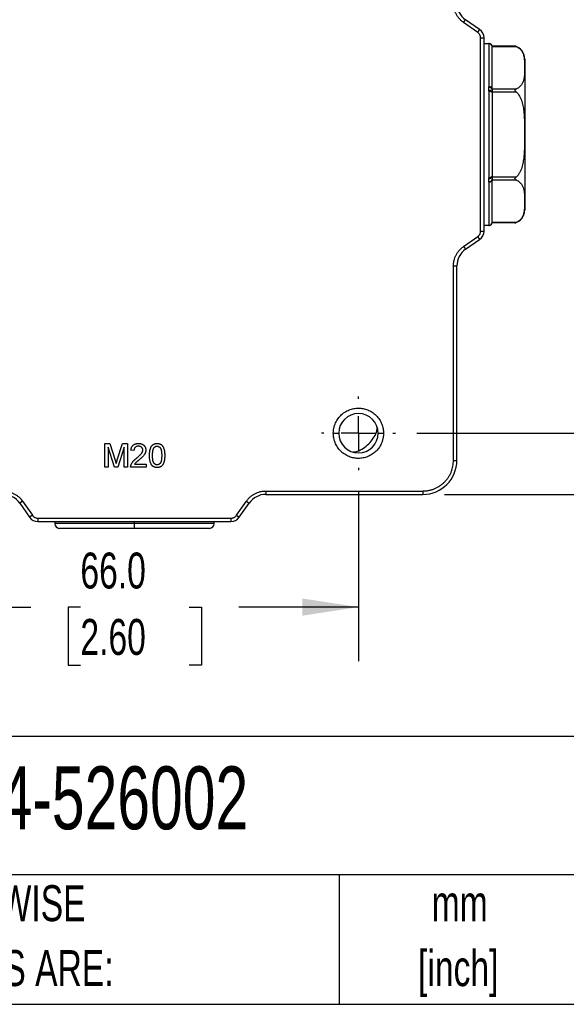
# Model space of a CAD drawing. Header units: millimetres. Extents: x 16 to 683, y 16 to 524.
# Tile 20 of 38: x 461 to 541, y 16 to 161. Entities that reach past the tile are written whole.
import ezdxf

# ---------------------------------------------------------------- set-up
doc = ezdxf.new("R2010")
doc.units = ezdxf.units.MM
doc.header["$LTSCALE"] = 2.5
doc.linetypes.add('CENTERX2', pattern=[20.32, 12.7, -2.54, 2.54, -2.54])
doc.layers.add('CENTER', color=40, linetype='CENTERX2')
doc.layers.add('DIMENSIONS', color=140, linetype='Continuous', lineweight=25)
doc.layers.add('TEXT', color=140, linetype='Continuous', lineweight=25)
doc.styles.add('SLDTEXTSTYLE0', font='TXT', dxfattribs={"width": 0.7})
doc.dimstyles.new('SLDDIMSTYLE2', dxfattribs={"dimtxt": 5.39502, "dimasz": 8.255, "dimexe": 0, "dimexo": 0.0625, "dimgap": 1.348755, "dimtad": 0, "dimtih": 1, "dimtoh": 1, "dimrnd": 1e-09, "dimzin": 4, "dimdsep": 46, "dimtxsty": 'SLDTEXTSTYLE0', "dimsah": 1, "dimcen": 0.09, "dimadec": 0, "dimazin": 1, "dimtfac": 1, "dimtofl": 0, "dimtmove": 0, "dimatfit": 3, "dimfxl": 0, "dimfrac": 2, "dimtolj": 1, "dimtzin": 12, "dimarcsym": 0})
doc.dimstyles.new('SLDDIMSTYLE4', dxfattribs={"dimtxt": 5.39502, "dimasz": 8.255, "dimexe": 0, "dimexo": 0.0625, "dimgap": 1.348755, "dimtad": 0, "dimtih": 1, "dimtoh": 1, "dimrnd": 1e-09, "dimzin": 4, "dimdsep": 46, "dimtxsty": 'SLDTEXTSTYLE0', "dimsah": 1, "dimcen": 0.09, "dimadec": 0, "dimazin": 1, "dimtfac": 1, "dimtmove": 0, "dimatfit": 0, "dimfxl": 0, "dimfrac": 2, "dimtolj": 1, "dimtzin": 12, "dimarcsym": 0})

# ---------------------------------------------------------------- blocks, each defined once
blk = doc.blocks.new('_D_20')
at = {"layer": 'DIMENSIONS'}
for p, q in [((522.52, 245.96), (562.64, 245.96)), ((554.7, 245.96), (554.7, 184.14)), ((546.68, 174.36), (544.87, 174.36)), ((544.87, 174.36), (544.87, 165.78)), ((562.72, 174.36), (564.53, 174.36)), ((564.53, 174.36), (564.53, 165.78)), ((544.87, 165.78), (546.68, 165.78)), ((564.53, 165.78), (562.72, 165.78)), ((554.7, 99.96), (554.7, 164.58)), ((519.02, 99.96), (562.64, 99.96))]:
    blk.add_line(p, q, dxfattribs=at)
for points in [[(554.7, 245.96), (553.43, 237.71), (555.97, 237.71)], [(554.7, 99.96), (555.97, 108.22), (553.43, 108.22)]]:
    blk.add_solid(points, dxfattribs=at)
at = {"layer": 'DIMENSIONS', "char_height": 5.292, "attachment_point": 1, "style": 'SLDTEXTSTYLE0'}
for s, insert in [('146.0', (544.44, 182.39)), ('5.75', (546.68, 172.61))]:
    blk.add_mtext(s, dxfattribs=dict(at, insert=insert))
blk = doc.blocks.new('_D_21')
at = {"layer": 'DIMENSIONS'}
for p, q in [((554.7, 99.96), (554.7, 115.84)), ((519.02, 99.96), (562.64, 99.96)), ((523.08, 90.96), (562.64, 90.96)), ((554.7, 74.37), (554.7, 90.96)), ((561.32, 74.37), (554.7, 74.37)), ((571.04, 74.37), (569.23, 74.37)), ((569.23, 74.37), (569.23, 65.8)), ((587.08, 74.37), (588.89, 74.37)), ((588.89, 74.37), (588.89, 65.8)), ((569.23, 65.8), (571.04, 65.8)), ((588.89, 65.8), (587.08, 65.8))]:
    blk.add_line(p, q, dxfattribs=at)
for points in [[(554.7, 99.96), (555.97, 108.22), (553.43, 108.22)], [(554.7, 90.96), (553.43, 82.71), (555.97, 82.71)]]:
    blk.add_solid(points, dxfattribs=at)
at = {"layer": 'DIMENSIONS', "char_height": 5.292, "attachment_point": 1, "style": 'SLDTEXTSTYLE0'}
for s, insert in [('9.0', (573.29, 82.4)), ('0.35', (571.04, 72.62))]:
    blk.add_mtext(s, dxfattribs=dict(at, insert=insert))
blk = doc.blocks.new('_D_22')
at = {"layer": 'DIMENSIONS'}
for p, q in [((444.41, 91.35), (444.41, 66.43)), ((510.41, 91.35), (510.41, 66.43)), ((444.41, 74.37), (462.14, 74.37)), ((469.45, 74.37), (467.64, 74.37)), ((467.64, 74.37), (467.64, 65.8)), ((485.48, 74.37), (487.3, 74.37)), ((487.3, 74.37), (487.3, 65.8)), ((510.41, 74.37), (492.8, 74.37)), ((467.64, 65.8), (469.45, 65.8)), ((487.3, 65.8), (485.48, 65.8))]:
    blk.add_line(p, q, dxfattribs=at)
for points in [[(444.41, 74.37), (452.66, 73.1), (452.66, 75.64)], [(510.41, 74.37), (502.15, 75.64), (502.15, 73.1)]]:
    blk.add_solid(points, dxfattribs=at)
at = {"layer": 'DIMENSIONS', "char_height": 5.292, "attachment_point": 1, "style": 'SLDTEXTSTYLE0'}
for s, insert in [('66.0', (469.45, 82.4)), ('2.60', (469.45, 72.62))]:
    blk.add_mtext(s, dxfattribs=dict(at, insert=insert))
blk = doc.blocks.new('SW_CENTERMARKSYMBOL_5')
at = {"layer": 'CENTER', "color": 0}
for p, q in [((0, 5.08), (0, 5.44)), ((0, 0), (0, 2.54)), ((-5.08, 0), (-5.44, 0)), ((0, 0), (-2.54, 0)), ((0, 0), (0, -2.54)), ((0, 0), (2.54, 0)), ((5.08, 0), (5.44, 0)), ((0, -5.08), (0, -5.44))]:
    blk.add_line(p, q, dxfattribs=at)

msp = doc.modelspace()

# ---------------------------------------------------------------- linework, layer by layer
for p, q in [((525.901789, 160.45993), (526.188577, 160.869506)), ((527.982883, 159.002732), (525.901789, 160.45993)), ((528.269671, 159.412308), (526.188577, 160.869506)), ((527.982883, 159.002732), (528.269671, 159.412308)), ((528.409306, 129.745281), (528.409306, 158.18358)), ((528.409306, 158.18358), (528.909306, 158.18358)), ((528.909306, 129.745281), (528.909306, 158.18358)), ((528.909306, 157.364431), (529.626101, 157.364431)), ((529.609306, 157.359051), (529.609306, 150.990556)), ((533.46014, 156.992932), (530.109248, 156.992932)), ((530.109306, 156.925944), (533.649282, 156.925944)), ((529.609306, 150.332926), (529.609306, 137.595936)), ((530.109306, 150.661694), (530.109306, 150.728387)), ((533.649282, 150.661694), (530.109306, 150.661694)), ((530.109306, 150.095295), (530.109306, 150.228681)), ((530.109306, 150.228681), (533.649282, 150.228681)), ((530.109306, 137.70018), (530.109306, 137.833566)), ((529.609306, 136.938306), (529.609306, 130.569811)), ((533.649282, 137.70018), (530.109306, 137.70018)), ((530.109306, 137.200475), (530.109306, 137.267168)), ((530.109306, 137.267168), (533.649282, 137.267168)), ((529.626101, 130.564431), (528.909306, 130.564431)), ((533.649282, 131.002917), (530.109306, 131.002917)), ((533.46014, 130.93593), (530.109306, 130.93593)), ((528.409306, 129.745281), (528.909306, 129.745281)), ((525.901789, 127.468932), (527.982883, 128.926129)), ((526.188577, 127.059356), (528.269671, 128.516553)), ((527.982883, 128.926129), (528.269671, 128.516553)), ((525.901789, 127.468932), (526.188577, 127.059356)), ((524.409306, 95.964431), (524.409306, 124.601899)), ((524.409306, 124.601899), (524.909306, 124.601899)), ((524.909306, 95.964431), (524.909306, 124.601899)), ((506.709306, 99.964431), (507.509306, 99.964431)), ((513.309306, 99.964431), (514.109306, 99.964431)), ((473.034306, 98.464431), (473.776794, 98.464431)), ((473.034306, 94.964431), (473.034306, 98.464431)), ((473.527896, 97.925969), (473.527896, 94.964431)), ((474.456181, 94.964431), (473.527896, 97.925969)), ((473.776794, 98.464431), (474.559246, 96.008401)), ((474.888774, 96.050468), (475.663513, 98.464431)), ((475.906101, 97.925969), (474.972207, 94.964431)), ((475.663513, 98.464431), (476.399691, 98.464431)), ((475.906101, 94.964431), (475.906101, 97.925969)), ((476.399691, 98.464431), (476.399691, 94.964431)), ((477.341999, 97.432379), (476.893281, 97.477251)), ((524.409306, 95.964431), (524.909306, 95.964431)), ((473.527896, 94.964431), (473.034306, 94.964431)), ((474.972207, 94.964431), (474.456181, 94.964431)), ((476.399691, 94.964431), (475.906101, 94.964431)), ((479.136871, 94.964431), (476.848409, 94.964431)), ((477.424731, 95.413149), (479.136871, 95.413149)), ((479.136871, 95.413149), (479.136871, 94.964431)), ((496.771838, 91.464431), (519.909306, 91.464431)), ((496.771838, 91.464431), (496.771838, 90.964431)), ((519.909306, 91.464431), (519.909306, 90.964431)), ((460.913807, 89.971948), (460.504231, 89.68516)), ((460.913807, 89.971948), (462.371005, 87.890854)), ((492.447608, 87.890854), (493.904806, 89.971948)), ((493.904806, 89.971948), (494.314382, 89.68516)), ((496.771838, 90.964431), (519.909306, 90.964431)), ((460.504231, 89.68516), (461.961429, 87.604066)), ((492.857184, 87.604066), (494.314382, 89.68516)), ((462.371005, 87.890854), (461.961429, 87.604066)), ((463.190157, 87.464431), (491.628456, 87.464431)), ((463.190157, 87.464431), (463.190157, 86.964431)), ((491.628456, 87.464431), (491.628456, 86.964431)), ((492.447608, 87.890854), (492.857184, 87.604066)), ((463.190157, 86.964431), (491.628456, 86.964431)), ((465.659306, 86.964431), (465.659306, 86.664431)), ((477.409306, 86.664431), (465.659306, 86.664431)), ((477.409306, 86.664431), (477.409306, 86.964431)), ((477.409306, 85.964431), (477.409306, 86.664431)), ((489.159306, 86.664431), (477.409306, 86.664431)), ((489.159306, 86.664431), (489.159306, 86.964431))]:
    msp.add_line(p, q)
at = {"flags": 128}
for points in [[(530.109306, 150.728387), (530.099699, 150.779533), (530.071246, 150.828714), (530.025041, 150.87404), (529.96286, 150.913768), (529.887092, 150.946372), (529.800648, 150.970599), (529.706852, 150.985518), (529.609306, 150.990556)], [(530.109306, 150.095295), (530.099699, 150.141655), (530.071246, 150.186232), (530.025041, 150.227316), (529.96286, 150.263325), (529.887092, 150.292878), (529.800648, 150.314837), (529.706852, 150.32836), (529.609306, 150.332926)], [(530.109306, 137.833566), (530.099699, 137.787207), (530.071246, 137.742629), (530.025041, 137.701546), (529.96286, 137.665536), (529.887092, 137.635984), (529.800648, 137.614024), (529.706852, 137.600502), (529.609306, 137.595936)], [(530.109306, 137.200475), (530.099699, 137.149328), (530.071246, 137.100147), (530.025041, 137.054821), (529.96286, 137.015093), (529.887092, 136.982489), (529.800648, 136.958262), (529.706852, 136.943343), (529.609306, 136.938306)]]:
    msp.add_lwpolyline(points, dxfattribs=at)
for centre, radius, start, end in [((527.909306, 163.326962), 3, 180, 235), ((527.409306, 158.18358), 1.5, 0, 55), ((529.609407, 156.859151), 0.4999, 0.01150685, 90.01150223), ((529.613464, 156.862743), 0.499854, 7.26387742, 89.86123002), ((532.909306, 155.070282), 2, 0, 74.01313607), ((529.722023, 150.401478), 0.466584, 33.89717916, 103.30139447), ((529.657415, 149.933321), 0.539856, 33.1690001, 94.54085965), ((529.657415, 137.995541), 0.539856, 265.45914035, 326.8309999), ((529.722023, 137.527384), 0.466584, 256.69860553, 326.10282084), ((532.909306, 132.85858), 2, 285.98686393, 0), ((529.609407, 131.06971), 0.4999, 269.98849777, 359.98849315), ((529.613464, 131.066118), 0.499854, 270.13876998, 352.73612258), ((527.409306, 129.745281), 1.5, 305, 0), ((527.909306, 124.601899), 3, 125, 180), ((510.409306, 99.964431), 2.9, 0, 180), ((510.409306, 99.964431), 2.9, 180, 0), ((519.909306, 95.964431), 5, 270, 0), ((458.046775, 87.964431), 3, 35, 90), ((496.771838, 87.964431), 3, 90, 145), ((463.190157, 88.464431), 1.5, 215, 270), ((491.628456, 88.464431), 1.5, 270, 325), ((466.359306, 86.664431), 0.7, 180, 270), ((488.459306, 86.664431), 0.7, 270, 0)]:
    msp.add_arc(centre, radius, start, end)
for points, knots in [([(525.901789, 160.45993), (525.856938, 160.492246), (525.767377, 160.556778), (525.639122, 160.661394), (525.515753, 160.771444), (525.397676, 160.887511), (525.22619, 161.072675), (525.016757, 161.340719), (524.797249, 161.706734), (524.623254, 162.096631), (524.512944, 162.45706), (524.449288, 162.776795), (524.415512, 163.050991), (524.411377, 163.234863), (524.409306, 163.326962)], [0, 0, 0, 0, 0.04937085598, 0.09858797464, 0.14776189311, 0.19700343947, 0.24642298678, 0.37314453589, 0.50001976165, 0.6267413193, 0.75361655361, 0.83579619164, 0.91775272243, 1, 1, 1, 1]), ([(528.409306, 158.18358), (528.408452, 158.215857), (528.406755, 158.279975), (528.392679, 158.374944), (528.370106, 158.467737), (528.338228, 158.55832), (528.288775, 158.665264), (528.215118, 158.783272), (528.110013, 158.905118), (528.025455, 158.970044), (527.982883, 159.002732)], [0, 0, 0, 0, 0.1008820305, 0.2004028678, 0.2994954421, 0.3991047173, 0.5001611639, 0.667381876, 0.8325361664, 1, 1, 1, 1]), ([(529.609306, 157.359051), (529.609523, 157.359763), (529.609954, 157.361178), (529.613109, 157.362126), (529.614674, 157.362596)], [0, 0, 0, 0, 0.503699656, 1, 1, 1, 1]), ([(529.614674, 157.362596), (529.61793, 157.363239), (529.623153, 157.364271), (529.625294, 157.364387), (529.626101, 157.364431)], [0, 0, 0, 0, 0.62339780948, 1, 1, 1, 1]), ([(530.110357, 156.988982), (530.092224, 157.039466), (530.054915, 157.143343), (529.937908, 157.266258), (529.789681, 157.349151), (529.679625, 157.359431), (529.626101, 157.364431)], [0, 0, 0, 0, 0.2428262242, 0.4996470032, 0.7566625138, 1, 1, 1, 1]), ([(530.109249, 156.988628), (530.109259, 156.989945), (530.109325, 156.998309), (530.10914, 156.96992), (530.109272, 156.9351), (530.109306, 156.925944)], [0, 0, 0, 0, 0.1210175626, 0.7688707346, 1, 1, 1, 1]), ([(530.109306, 150.831726), (530.109306, 151.649333), (530.109306, 153.347389), (530.109306, 155.239181), (530.109306, 156.545523), (530.109306, 156.755761), (530.109306, 156.859251)], [0, 0, 0, 0, 0.2382237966, 0.4947576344, 0.7512914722, 1, 1, 1, 1]), ([(533.649282, 156.925944), (533.606465, 156.943589), (533.564986, 156.958864), (533.492229, 156.983464), (533.46014, 156.992932), (533.46014, 156.992932)], [0, 0, 0, 0, 0.5, 0.5, 1, 1, 1, 1]), ([(533.649282, 156.925944), (533.864651, 156.837193), (534.026095, 156.726236), (534.294156, 156.484241), (534.394489, 156.357093), (534.557733, 156.09597), (534.620067, 155.961236), (534.718115, 155.692039), (534.754123, 155.557055), (534.83798, 155.15139), (534.862411, 154.880014), (534.8907, 154.336655), (534.894363, 154.064665), (534.894334, 153.520468), (534.890637, 153.248168), (534.862168, 152.704567), (534.837576, 152.43315), (534.753422, 152.027774), (534.717307, 151.892947), (534.619124, 151.624254), (534.556944, 151.490182), (534.393717, 151.229535), (534.291733, 151.101035), (534.092919, 150.921816), (534.019171, 150.864483), (533.850946, 150.756489), (533.75599, 150.705667), (533.649282, 150.661694)], [0, 0, 0, 0, 0.0625, 0.0625, 0.125, 0.125, 0.1875, 0.1875, 0.25, 0.25, 0.375, 0.375, 0.5, 0.5, 0.625, 0.625, 0.75, 0.75, 0.8125, 0.8125, 0.875, 0.875, 0.9375, 0.9375, 0.96875, 0.96875, 1, 1, 1, 1]), ([(534.909306, 155.070282), (534.909306, 155.070282), (534.909306, 153.900145), (534.909306, 149.734761), (534.909306, 146.909802), (534.909306, 141.019059), (534.909306, 138.1941), (534.909306, 134.028716), (534.909306, 132.85858), (534.909306, 132.85858)], [0, 0, 0, 0, 0.25, 0.25, 0.5, 0.5, 0.75, 0.75, 1, 1, 1, 1]), ([(529.614674, 150.855545), (529.613109, 150.877921), (529.609954, 150.923006), (529.609523, 150.967928), (529.609306, 150.990556)], [0, 0, 0, 0, 0.49630034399, 1, 1, 1, 1]), ([(529.614674, 150.471481), (529.619783, 150.536143), (529.626103, 150.600464), (529.626099, 150.728485), (529.619779, 150.79215), (529.614674, 150.855545)], [0, 0, 0, 0, 0.5, 0.5, 1, 1, 1, 1]), ([(529.609306, 150.332926), (529.609523, 150.356266), (529.609954, 150.402603), (529.613109, 150.448636), (529.614674, 150.471481)], [0, 0, 0, 0, 0.503699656, 1, 1, 1, 1]), ([(530.109306, 150.661694), (530.109306, 150.617729), (530.109306, 150.55425), (530.109307, 150.403351), (530.109306, 150.316612), (530.109306, 150.228681)], [0, 0, 0, 0, 0.5, 0.5, 1, 1, 1, 1]), ([(533.649282, 150.228681), (533.606386, 150.264035), (533.564825, 150.300502), (533.491987, 150.382801), (533.459995, 150.431007), (533.460214, 150.503028), (533.468642, 150.525707), (533.494084, 150.563895), (533.510788, 150.580119), (533.565169, 150.623002), (533.606517, 150.644071), (533.649282, 150.661694)], [0, 0, 0, 0, 0.25, 0.25, 0.5, 0.5, 0.625, 0.625, 0.75, 0.75, 1, 1, 1, 1]), ([(533.649282, 150.228681), (533.864651, 150.051179), (534.026095, 149.829266), (534.294156, 149.345274), (534.394489, 149.09098), (534.557733, 148.568733), (534.620067, 148.299264), (534.718115, 147.760871), (534.754123, 147.490903), (534.83798, 146.679572), (534.862411, 146.136821), (534.8907, 145.050103), (534.894363, 144.506123), (534.894334, 143.417729), (534.890637, 142.873128), (534.862168, 141.785927), (534.837576, 141.243093), (534.753422, 140.432341), (534.717307, 140.162687), (534.619124, 139.625301), (534.556944, 139.357157), (534.393717, 138.835863), (534.291733, 138.578863), (534.092919, 138.220426), (534.019171, 138.105759), (533.850946, 137.889771), (533.75599, 137.788127), (533.649282, 137.70018)], [0, 0, 0, 0, 0.0625, 0.0625, 0.125, 0.125, 0.1875, 0.1875, 0.25, 0.25, 0.375, 0.375, 0.5, 0.5, 0.625, 0.625, 0.75, 0.75, 0.8125, 0.8125, 0.875, 0.875, 0.9375, 0.9375, 0.96875, 0.96875, 1, 1, 1, 1]), ([(529.614674, 137.45738), (529.613109, 137.480226), (529.609954, 137.526258), (529.609523, 137.572596), (529.609306, 137.595936)], [0, 0, 0, 0, 0.49630034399, 1, 1, 1, 1]), ([(529.609306, 136.938306), (529.609523, 136.960933), (529.609954, 137.005856), (529.613109, 137.050941), (529.614674, 137.073316)], [0, 0, 0, 0, 0.50369965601, 1, 1, 1, 1]), ([(529.614674, 137.073316), (529.6177, 137.112864), (529.622554, 137.176307), (529.627437, 137.264391), (529.622555, 137.352741), (529.617701, 137.417197), (529.614674, 137.45738)], [0, 0, 0, 0, 0.3116831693, 0.499999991, 0.6882853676, 1, 1, 1, 1]), ([(530.109306, 137.70018), (530.109306, 137.61225), (530.109306, 137.525773), (530.109307, 137.374826), (530.109306, 137.311133), (530.109306, 137.267168)], [0, 0, 0, 0, 0.5, 0.5, 1, 1, 1, 1]), ([(530.109306, 131.06961), (530.109306, 131.173101), (530.109306, 131.383339), (530.109306, 132.68968), (530.109306, 134.581472), (530.109306, 136.279528), (530.109306, 137.097135)], [0, 0, 0, 0, 0.2487085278, 0.5052423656, 0.7617762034, 1, 1, 1, 1]), ([(533.649282, 137.267168), (533.606386, 137.284844), (533.564825, 137.30601), (533.491987, 137.36369), (533.459995, 137.402463), (533.460214, 137.474549), (533.468642, 137.499713), (533.494084, 137.545794), (533.510788, 137.567357), (533.565169, 137.628637), (533.606517, 137.664934), (533.649282, 137.70018)], [0, 0, 0, 0, 0.25, 0.25, 0.5, 0.5, 0.625, 0.625, 0.75, 0.75, 1, 1, 1, 1]), ([(533.649282, 137.267168), (533.864651, 137.178416), (534.026095, 137.06746), (534.294156, 136.825464), (534.394489, 136.698317), (534.557733, 136.437194), (534.620067, 136.302459), (534.718115, 136.033262), (534.754123, 135.898279), (534.83798, 135.492613), (534.862411, 135.221238), (534.8907, 134.677878), (534.894363, 134.405889), (534.894334, 133.861691), (534.890637, 133.589391), (534.862168, 133.04579), (534.837576, 132.774373), (534.753422, 132.368997), (534.717307, 132.234171), (534.619124, 131.965478), (534.556944, 131.831406), (534.393717, 131.570758), (534.291733, 131.442259), (534.092919, 131.26304), (534.019171, 131.205707), (533.850946, 131.097712), (533.75599, 131.04689), (533.649282, 131.002917)], [0, 0, 0, 0, 0.0625, 0.0625, 0.125, 0.125, 0.1875, 0.1875, 0.25, 0.25, 0.375, 0.375, 0.5, 0.5, 0.625, 0.625, 0.75, 0.75, 0.8125, 0.8125, 0.875, 0.875, 0.9375, 0.9375, 0.96875, 0.96875, 1, 1, 1, 1]), ([(529.614674, 130.566265), (529.613109, 130.566736), (529.609954, 130.567683), (529.609523, 130.569098), (529.609306, 130.569811)], [0, 0, 0, 0, 0.496300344, 1, 1, 1, 1]), ([(529.626101, 130.564431), (529.625294, 130.564474), (529.623153, 130.56459), (529.61793, 130.565622), (529.614674, 130.566265)], [0, 0, 0, 0, 0.3766021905, 1, 1, 1, 1]), ([(529.626101, 130.564431), (529.679586, 130.569423), (529.789562, 130.579688), (529.937711, 130.662467), (530.054714, 130.785233), (530.092084, 130.88902), (530.110246, 130.939464)], [0, 0, 0, 0, 0.24331957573, 0.50031630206, 0.75713887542, 1, 1, 1, 1]), ([(533.46014, 130.93593), (533.46014, 130.93593), (533.492537, 130.945498), (533.565038, 130.970019), (533.606438, 130.985261), (533.649282, 131.002917)], [0, 0, 0, 0, 0.5, 0.5, 1, 1, 1, 1]), ([(527.982883, 128.926129), (528.008832, 128.945342), (528.060382, 128.983509), (528.130102, 129.049511), (528.193166, 129.121226), (528.249083, 129.199296), (528.308322, 129.301145), (528.36274, 129.429168), (528.402264, 129.585153), (528.406948, 129.691659), (528.409306, 129.745281)], [0, 0, 0, 0, 0.10088203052, 0.20040286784, 0.2994954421, 0.39910471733, 0.50016116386, 0.66738187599, 0.83253616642, 1, 1, 1, 1]), ([(524.409306, 124.601899), (524.410053, 124.657175), (524.411544, 124.767553), (524.423677, 124.932619), (524.443063, 125.096798), (524.470413, 125.260095), (524.523731, 125.506774), (524.623173, 125.832075), (524.797091, 126.221823), (525.016676, 126.587987), (525.248651, 126.885081), (525.474051, 127.120618), (525.679286, 127.305558), (525.827534, 127.414409), (525.901789, 127.468932)], [0, 0, 0, 0, 0.04937085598, 0.09858797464, 0.14776189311, 0.19700343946, 0.24642298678, 0.37314453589, 0.50001976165, 0.6267413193, 0.75361655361, 0.83579619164, 0.91775272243, 1, 1, 1, 1]), ([(506.709306, 99.964431), (506.710318, 100.031318), (506.712334, 100.164613), (506.728821, 100.36347), (506.755196, 100.560327), (506.792406, 100.75518), (506.840193, 100.948024), (506.898645, 101.138853), (506.987181, 101.3811), (507.118278, 101.669304), (507.308426, 101.994663), (507.532232, 102.301475), (507.873331, 102.679576), (508.366112, 103.080206), (509.023184, 103.420057), (509.711661, 103.621541), (510.40913, 103.685866), (511.106772, 103.621578), (511.795271, 103.420139), (512.452501, 103.080207), (512.945141, 102.67969), (513.286269, 102.301615), (513.509986, 101.994961), (513.700278, 101.669456), (513.851934, 101.335903), (513.968277, 100.997815), (514.049438, 100.658946), (514.10008, 100.313754), (514.106222, 100.081228), (514.109306, 99.964431)], [0, 0, 0, 0, 0.01727688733, 0.03443022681, 0.05150974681, 0.06856582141, 0.08564903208, 0.10280972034, 0.1200975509, 0.15225167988, 0.18445115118, 0.21728946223, 0.25017408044, 0.31580909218, 0.38008017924, 0.44002447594, 0.50001444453, 0.55995875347, 0.6199487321, 0.68421981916, 0.74985483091, 0.78269314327, 0.81557776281, 0.84773189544, 0.87993137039, 0.91007521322, 0.93995446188, 0.96983936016, 1, 1, 1, 1]), ([(509.702716, 97.21114), (509.887721, 97.237397), (510.407779, 97.311205), (511.165834, 97.768688), (511.974569, 98.398955), (512.606167, 99.207629), (513.072223, 99.988912), (513.147598, 100.534467), (513.17663, 100.744589)], [0, 0, 0, 0, 0.1057582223, 0.2972912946, 0.4928889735, 0.6884866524, 0.8800197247, 1, 1, 1, 1]), ([(514.109306, 99.964431), (514.108295, 99.897544), (514.106279, 99.764248), (514.089792, 99.565391), (514.063417, 99.368534), (514.026206, 99.173681), (513.97842, 98.980837), (513.919968, 98.790008), (513.831432, 98.547761), (513.700334, 98.259558), (513.510187, 97.934198), (513.286381, 97.627387), (512.945282, 97.249285), (512.452501, 96.848655), (511.795429, 96.508804), (511.106952, 96.30732), (510.409483, 96.242995), (509.711841, 96.307284), (509.023342, 96.508723), (508.366112, 96.848655), (507.873472, 97.249172), (507.532344, 97.627246), (507.308627, 97.9339), (507.118335, 98.259405), (506.966679, 98.592959), (506.850336, 98.931046), (506.769175, 99.269915), (506.718532, 99.615107), (506.712391, 99.847634), (506.709306, 99.964431)], [0, 0, 0, 0, 0.0172768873, 0.0344302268, 0.0515097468, 0.0685658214, 0.0856490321, 0.1028097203, 0.1200975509, 0.1522516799, 0.1844511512, 0.2172894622, 0.2501740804, 0.3158090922, 0.3800801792, 0.4400244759, 0.5000144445, 0.5599587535, 0.6199487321, 0.6842198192, 0.7498548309, 0.7826931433, 0.8155777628, 0.8477318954, 0.8799313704, 0.9100752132, 0.9399544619, 0.9698393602, 1, 1, 1, 1]), ([(476.893281, 97.477251), (476.897872, 97.516358), (476.906803, 97.592437), (476.92905, 97.702625), (476.960283, 97.805131), (476.997656, 97.901385), (477.044506, 97.989747), (477.097466, 98.072047), (477.15993, 98.145673), (477.228936, 98.212947), (477.30524, 98.272232), (477.388126, 98.324026), (477.477555, 98.367349), (477.573029, 98.403218), (477.674769, 98.430433), (477.782628, 98.449949), (477.896782, 98.461979), (477.975082, 98.463602), (478.015076, 98.464431)], [0, 0, 0, 0, 0.0706752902, 0.1374926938, 0.2014728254, 0.2628693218, 0.3225500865, 0.3807372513, 0.4382197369, 0.4954874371, 0.5534836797, 0.6113462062, 0.6706437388, 0.7315869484, 0.7941831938, 0.8594451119, 0.9282076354, 1, 1, 1, 1]), ([(478.00526, 98.060585), (477.980931, 98.060026), (477.933319, 98.058932), (477.863722, 98.050973), (477.797651, 98.038812), (477.735265, 98.020219), (477.67664, 97.996796), (477.622013, 97.967313), (477.570511, 97.934031), (477.523756, 97.894629), (477.481475, 97.85094), (477.44394, 97.803376), (477.413185, 97.751018), (477.387786, 97.695019), (477.367364, 97.635202), (477.352538, 97.57111), (477.344455, 97.502928), (477.342829, 97.456237), (477.341999, 97.432379)], [0, 0, 0, 0, 0.0706964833, 0.1383582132, 0.2033698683, 0.2657002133, 0.3272558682, 0.3865123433, 0.4458582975, 0.5051731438, 0.5637797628, 0.6223430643, 0.6808235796, 0.7397951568, 0.800801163, 0.8642394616, 0.9306310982, 1, 1, 1, 1]), ([(477.702375, 96.273425), (477.74741, 96.31133), (477.834128, 96.384319), (477.956586, 96.492627), (478.068433, 96.593198), (478.167885, 96.687793), (478.255757, 96.775496), (478.332256, 96.856107), (478.398038, 96.929375), (478.452302, 96.997952), (478.498086, 97.062708), (478.536884, 97.125874), (478.569217, 97.188552), (478.596146, 97.250545), (478.617445, 97.312117), (478.631963, 97.373449), (478.641809, 97.43393), (478.642794, 97.474176), (478.643281, 97.494078)], [0, 0, 0, 0, 0.11140966, 0.2145263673, 0.3094172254, 0.3960871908, 0.4742842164, 0.5443738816, 0.6064195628, 0.6605816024, 0.7097938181, 0.7564506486, 0.8007673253, 0.8431682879, 0.8842948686, 0.9238845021, 0.9623587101, 1, 1, 1, 1]), ([(478.643281, 97.494078), (478.642794, 97.513748), (478.641838, 97.55234), (478.632769, 97.608819), (478.620144, 97.66321), (478.599733, 97.714533), (478.575438, 97.764309), (478.544274, 97.810964), (478.508223, 97.855661), (478.466948, 97.897222), (478.421867, 97.936213), (478.371494, 97.968624), (478.31914, 97.997803), (478.262997, 98.021265), (478.203156, 98.038494), (478.140055, 98.050997), (478.073701, 98.058925), (478.02842, 98.060023), (478.00526, 98.060585)], [0, 0, 0, 0, 0.06176215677, 0.12117399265, 0.17942140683, 0.23684343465, 0.29432179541, 0.35319096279, 0.41272070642, 0.4745221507, 0.53705674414, 0.59959133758, 0.66236697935, 0.72524564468, 0.79031644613, 0.85772430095, 0.92723195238, 1, 1, 1, 1]), ([(478.015076, 98.464431), (478.055548, 98.463738), (478.134389, 98.462388), (478.249272, 98.448574), (478.357667, 98.427059), (478.459973, 98.397074), (478.555583, 98.357755), (478.644572, 98.309715), (478.727351, 98.253424), (478.802535, 98.188206), (478.87033, 98.11701), (478.929743, 98.041028), (478.979415, 97.960586), (479.021708, 97.876778), (479.053078, 97.787836), (479.075138, 97.694968), (479.090128, 97.598094), (479.091367, 97.531997), (479.091999, 97.498285)], [0, 0, 0, 0, 0.0747118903, 0.14553920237, 0.21333905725, 0.27861507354, 0.34209419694, 0.40389007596, 0.46506335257, 0.52657673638, 0.58732833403, 0.6463804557, 0.70434530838, 0.761671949, 0.81941785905, 0.87803939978, 0.93779550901, 1, 1, 1, 1]), ([(479.091999, 97.498285), (479.091034, 97.46365), (479.089103, 97.394303), (479.074027, 97.290649), (479.048232, 97.188121), (479.014036, 97.085469), (478.967316, 96.982287), (478.908293, 96.877152), (478.835069, 96.769674), (478.764648, 96.678306), (478.699098, 96.601716), (478.640994, 96.538679), (478.573771, 96.471706), (478.49995, 96.398477), (478.416522, 96.321593), (478.325882, 96.23875), (478.226048, 96.152129), (478.156744, 96.092954), (478.120945, 96.062387)], [0, 0, 0, 0, 0.05794487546, 0.11601762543, 0.17482578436, 0.23468309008, 0.29682703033, 0.36406133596, 0.43619242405, 0.51426011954, 0.55697589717, 0.60485592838, 0.65767520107, 0.71575058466, 0.77883979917, 0.84750118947, 0.92122823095, 1, 1, 1, 1]), ([(479.63046, 96.690593), (479.630912, 96.740611), (479.631798, 96.838575), (479.63729, 96.981915), (479.646879, 97.118039), (479.661192, 97.246829), (479.678142, 97.368575), (479.700177, 97.483104), (479.724969, 97.590673), (479.754715, 97.69117), (479.787397, 97.785458), (479.824475, 97.873387), (479.866193, 97.954863), (479.9105, 98.030731), (479.95973, 98.099812), (480.01091, 98.164043), (480.067761, 98.221069), (480.127918, 98.272358), (480.192266, 98.317618), (480.260466, 98.356671), (480.332256, 98.391153), (480.409002, 98.41711), (480.489113, 98.438271), (480.573204, 98.453837), (480.661369, 98.463014), (480.721618, 98.463953), (480.752255, 98.464431)], [0, 0, 0, 0, 0.0631144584, 0.1236146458, 0.1809737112, 0.235261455, 0.2871007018, 0.3360307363, 0.3823823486, 0.4263340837, 0.4682106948, 0.5082496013, 0.5466283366, 0.5836495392, 0.618994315, 0.6535830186, 0.6871561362, 0.720422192, 0.7532302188, 0.7862601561, 0.8195039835, 0.8535452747, 0.8883082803, 0.9239958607, 0.9613503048, 1, 1, 1, 1]), ([(480.079178, 96.691995), (480.079945, 96.757908), (480.081417, 96.884424), (480.08992, 97.066237), (480.106289, 97.231807), (480.127024, 97.381365), (480.155685, 97.514736), (480.190497, 97.631693), (480.229906, 97.734035), (480.265125, 97.792918), (480.281802, 97.820801)], [0, 0, 0, 0, 0.17046423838, 0.32719782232, 0.47050919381, 0.60060013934, 0.71748636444, 0.82284596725, 0.91611188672, 1, 1, 1, 1]), ([(480.281802, 97.820801), (480.297121, 97.839786), (480.327077, 97.876911), (480.376788, 97.92657), (480.431096, 97.967329), (480.487458, 98.002237), (480.548107, 98.028176), (480.611531, 98.047325), (480.678457, 98.058776), (480.724166, 98.059976), (480.747347, 98.060585)], [0, 0, 0, 0, 0.1343930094, 0.2628026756, 0.3859303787, 0.507853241, 0.6272466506, 0.748261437, 0.8723352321, 1, 1, 1, 1]), ([(480.747347, 98.060585), (480.771943, 98.059807), (480.820301, 98.058278), (480.890765, 98.045319), (480.957852, 98.024226), (481.020902, 97.993578), (481.081364, 97.955589), (481.13729, 97.908234), (481.189671, 97.852552), (481.239815, 97.788224), (481.28486, 97.709802), (481.322745, 97.6151), (481.354537, 97.503168), (481.380749, 97.374245), (481.400472, 97.228057), (481.414892, 97.064761), (481.424093, 96.884207), (481.424907, 96.757912), (481.425332, 96.691995)], [0, 0, 0, 0, 0.04311929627, 0.08477730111, 0.1252316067, 0.16612603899, 0.20741318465, 0.25019591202, 0.29427710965, 0.34134759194, 0.39296415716, 0.45235063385, 0.51981878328, 0.59684912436, 0.68295214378, 0.77845896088, 0.88437086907, 1, 1, 1, 1]), ([(480.752255, 98.464431), (480.797204, 98.463109), (480.885509, 98.460513), (481.014434, 98.43934), (481.135938, 98.40312), (481.249941, 98.354257), (481.354495, 98.292192), (481.447866, 98.216743), (481.529047, 98.128702), (481.597152, 98.027025), (481.656682, 97.914518), (481.709568, 97.790675), (481.757375, 97.655635), (481.7913, 97.534756), (481.815499, 97.430408), (481.831516, 97.344345), (481.844814, 97.251483), (481.855002, 97.152046), (481.863361, 97.046146), (481.869816, 96.933717), (481.873093, 96.814477), (481.873725, 96.732661), (481.87405, 96.690593)], [0, 0, 0, 0, 0.0567243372, 0.1114372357, 0.1643678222, 0.2164353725, 0.2676414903, 0.31735978, 0.3674730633, 0.4182103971, 0.4714042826, 0.5279657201, 0.5880611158, 0.652134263, 0.6863448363, 0.7232636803, 0.7626102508, 0.8047389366, 0.8494303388, 0.8967112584, 0.9468896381, 1, 1, 1, 1]), ([(474.559246, 96.008401), (474.567857, 95.980578), (474.58451, 95.926771), (474.609205, 95.849069), (474.631673, 95.776862), (474.651908, 95.70992), (474.671005, 95.648577), (474.68754, 95.592328), (474.703348, 95.541799), (474.712612, 95.509686), (474.716999, 95.494479)], [0, 0, 0, 0, 0.1625255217, 0.314314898, 0.4549784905, 0.5845192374, 0.7045671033, 0.8134949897, 0.9116812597, 1, 1, 1, 1]), ([(474.716999, 95.494479), (474.721885, 95.511078), (474.732283, 95.546404), (474.749139, 95.601947), (474.767075, 95.663411), (474.788539, 95.729741), (474.810912, 95.801977), (474.834396, 95.880057), (474.861484, 95.963204), (474.879486, 96.020768), (474.888774, 96.050468)], [0, 0, 0, 0, 0.0892047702, 0.1898334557, 0.299232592, 0.4192609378, 0.5492073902, 0.6890743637, 0.8395791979, 1, 1, 1, 1]), ([(476.895384, 95.275729), (476.910233, 95.316734), (476.940468, 95.400228), (477.001725, 95.520698), (477.073777, 95.64044), (477.14393, 95.737926), (477.208175, 95.815811), (477.262052, 95.876747), (477.321759, 95.939122), (477.387246, 96.002925), (477.457884, 96.068569), (477.533769, 96.136273), (477.615796, 96.204775), (477.67306, 96.250181), (477.702375, 96.273425)], [0, 0, 0, 0, 0.10038814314, 0.20440679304, 0.31068608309, 0.42215729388, 0.48068546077, 0.54323815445, 0.60949950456, 0.67955460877, 0.75384122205, 0.83164067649, 0.91381270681, 1, 1, 1, 1]), ([(478.120945, 96.062387), (478.090289, 96.03743), (478.031833, 95.98984), (477.948667, 95.920848), (477.874176, 95.857584), (477.806618, 95.802112), (477.748452, 95.751749), (477.697631, 95.7087), (477.656, 95.670801), (477.592604, 95.613231), (477.512307, 95.531171), (477.453141, 95.451436), (477.424731, 95.413149)], [0, 0, 0, 0, 0.1241996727, 0.2368296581, 0.3394949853, 0.43125351, 0.5114548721, 0.5812230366, 0.6404953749, 0.6883082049, 0.8503329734, 1, 1, 1, 1]), ([(479.970504, 95.256798), (479.942766, 95.296812), (479.885568, 95.379321), (479.818622, 95.520006), (479.758906, 95.674882), (479.712039, 95.846985), (479.675331, 96.034946), (479.648819, 96.239135), (479.633815, 96.459463), (479.631604, 96.61181), (479.63046, 96.690593)], [0, 0, 0, 0, 0.0974206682, 0.200885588, 0.3111719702, 0.4297979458, 0.5577399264, 0.6947152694, 0.8421299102, 1, 1, 1, 1]), ([(480.752255, 95.323405), (480.729073, 95.324271), (480.683103, 95.325988), (480.615603, 95.337938), (480.550896, 95.358704), (480.488966, 95.387355), (480.430491, 95.425196), (480.374564, 95.470579), (480.321549, 95.523973), (480.2702, 95.586057), (480.223301, 95.66222), (480.185402, 95.756592), (480.151781, 95.868005), (480.125005, 95.997795), (480.104726, 96.145632), (480.089387, 96.311716), (480.080477, 96.495816), (480.079624, 96.624677), (480.079178, 96.691995)], [0, 0, 0, 0, 0.0407726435, 0.0808513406, 0.1201142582, 0.1600239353, 0.2005074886, 0.2423034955, 0.2864876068, 0.3326507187, 0.3837666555, 0.4430906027, 0.510974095, 0.588295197, 0.6759076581, 0.7733456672, 0.8815944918, 1, 1, 1, 1]), ([(481.425332, 96.691995), (481.424893, 96.624677), (481.424054, 96.496049), (481.415084, 96.312185), (481.399838, 96.146562), (481.379476, 95.998959), (481.352552, 95.869235), (481.319455, 95.757627), (481.280846, 95.663332), (481.234304, 95.586817), (481.183185, 95.524011), (481.129891, 95.470649), (481.074239, 95.425094), (481.015339, 95.388116), (480.953502, 95.359566), (480.889046, 95.337731), (480.82139, 95.326044), (480.775432, 95.32429), (480.752255, 95.323405)], [0, 0, 0, 0, 0.1184322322, 0.2262948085, 0.3237548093, 0.4109799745, 0.4883185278, 0.5566108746, 0.615569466, 0.6670479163, 0.7135407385, 0.7577348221, 0.7995402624, 0.8398131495, 0.8797318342, 0.9191304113, 0.9592181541, 1, 1, 1, 1]), ([(481.87405, 96.690593), (481.873589, 96.640809), (481.87269, 96.543548), (481.867345, 96.401357), (481.857178, 96.26626), (481.844668, 96.137948), (481.825743, 96.016761), (481.80535, 95.902187), (481.780129, 95.794745), (481.750702, 95.694387), (481.71756, 95.600584), (481.681216, 95.512626), (481.64096, 95.430574), (481.595596, 95.355227), (481.547199, 95.285586), (481.495414, 95.22139), (481.439144, 95.163562), (481.378445, 95.112427), (481.314549, 95.066365), (481.246183, 95.026925), (481.173647, 94.994251), (481.097425, 94.966316), (481.016746, 94.945846), (480.932243, 94.930178), (480.843607, 94.920951), (480.783126, 94.920029), (480.752255, 94.919559)], [0, 0, 0, 0, 0.0628739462, 0.12283663, 0.1796565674, 0.2339600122, 0.2855950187, 0.3345131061, 0.3809048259, 0.4248945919, 0.4665290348, 0.5064882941, 0.5450315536, 0.5818311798, 0.6174482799, 0.6520669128, 0.6858797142, 0.7191745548, 0.7521816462, 0.7852401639, 0.8186564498, 0.8525477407, 0.8876263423, 0.9236350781, 0.9610218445, 1, 1, 1, 1]), ([(519.909306, 91.464431), (519.980528, 91.465373), (520.122501, 91.467252), (520.334457, 91.482601), (520.544548, 91.50715), (520.752772, 91.54178), (520.959125, 91.586258), (521.163603, 91.64064), (521.366205, 91.704928), (521.641541, 91.806594), (521.982819, 91.961837), (522.378542, 92.19312), (522.751661, 92.465263), (523.096766, 92.776717), (523.408362, 93.121935), (523.680415, 93.494896), (523.911849, 93.890769), (524.096296, 94.296447), (524.237781, 94.70763), (524.336492, 95.119774), (524.398085, 95.539595), (524.405555, 95.822387), (524.409306, 95.964431)], [0, 0, 0, 0, 0.0302331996, 0.0602673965, 0.0901689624, 0.120005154, 0.1498436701, 0.1797521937, 0.2097979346, 0.2400471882, 0.3043220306, 0.3686713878, 0.4343138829, 0.5000324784, 0.5656749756, 0.6313935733, 0.6956684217, 0.7600177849, 0.8202694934, 0.8799904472, 0.939720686, 1, 1, 1, 1]), ([(476.848409, 94.964431), (476.848362, 94.991099), (476.848269, 95.044347), (476.857279, 95.123097), (476.871391, 95.200802), (476.887348, 95.250632), (476.895384, 95.275729)], [0, 0, 0, 0, 0.25264332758, 0.50443985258, 0.75040680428, 1, 1, 1, 1]), ([(480.752255, 94.919559), (480.71178, 94.920713), (480.632864, 94.922965), (480.517614, 94.938259), (480.409445, 94.965178), (480.307446, 95.001281), (480.212762, 95.04957), (480.124943, 95.108324), (480.042222, 95.176174), (479.994603, 95.229707), (479.970504, 95.256798)], [0, 0, 0, 0, 0.13790323, 0.2688733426, 0.3951781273, 0.5170892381, 0.6367430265, 0.7562218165, 0.8766283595, 1, 1, 1, 1]), ([(458.046775, 91.464431), (458.10205, 91.463684), (458.212429, 91.462193), (458.377495, 91.45006), (458.541674, 91.430674), (458.704971, 91.403324), (458.951649, 91.350007), (459.27695, 91.250564), (459.666699, 91.076646), (460.032863, 90.857061), (460.329957, 90.625086), (460.565494, 90.399686), (460.750434, 90.194451), (460.859285, 90.046203), (460.913807, 89.971948)], [0, 0, 0, 0, 0.049370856, 0.0985879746, 0.1477618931, 0.1970034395, 0.2464229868, 0.3731445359, 0.5000197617, 0.6267413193, 0.7536165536, 0.8357961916, 0.9177527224, 1, 1, 1, 1]), ([(493.904806, 89.971948), (493.937122, 90.016799), (494.001654, 90.10636), (494.10627, 90.234616), (494.21632, 90.357984), (494.332387, 90.476061), (494.517551, 90.647547), (494.785594, 90.85698), (495.15161, 91.076488), (495.541507, 91.250483), (495.901936, 91.360793), (496.221671, 91.42445), (496.495867, 91.458225), (496.679739, 91.46236), (496.771838, 91.464431)], [0, 0, 0, 0, 0.049370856, 0.0985879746, 0.1477618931, 0.1970034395, 0.2464229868, 0.3731445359, 0.5000197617, 0.6267413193, 0.7536165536, 0.8357961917, 0.9177527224, 1, 1, 1, 1]), ([(462.371005, 87.890854), (462.390218, 87.864905), (462.428385, 87.813356), (462.494387, 87.743635), (462.566102, 87.680571), (462.644171, 87.624654), (462.746021, 87.565415), (462.874043, 87.510997), (463.030029, 87.471473), (463.136535, 87.466789), (463.190157, 87.464431)], [0, 0, 0, 0, 0.1008820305, 0.2004028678, 0.2994954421, 0.3991047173, 0.5001611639, 0.667381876, 0.8325361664, 1, 1, 1, 1]), ([(491.628456, 87.464431), (491.660733, 87.465285), (491.724851, 87.466982), (491.81982, 87.481058), (491.912613, 87.503631), (492.003196, 87.535509), (492.11014, 87.584962), (492.228147, 87.658619), (492.349994, 87.763724), (492.41492, 87.848282), (492.447608, 87.890854)], [0, 0, 0, 0, 0.10088203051, 0.20040286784, 0.2994954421, 0.39910471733, 0.50016116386, 0.66738187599, 0.83253616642, 1, 1, 1, 1]), ([(477.409306, 85.964431), (474.478747, 85.964431), (471.667995, 85.964431), (467.523558, 85.964431), (466.359306, 85.964431), (466.359306, 85.964431)], [0, 0, 0, 0, 0.5, 0.5, 1, 1, 1, 1]), ([(488.459306, 85.964431), (488.459306, 85.964431), (487.295055, 85.964431), (483.150618, 85.964431), (480.339866, 85.964431), (477.409306, 85.964431)], [0, 0, 0, 0, 0.5, 0.5, 1, 1, 1, 1])]:
    msp.add_open_spline(points, degree=3, knots=knots)
for points in [[(530.109306, 150.095295), (530.109306, 146.269702), (530.109306, 141.659159), (530.109306, 137.833566)], [(530.109306, 131.002917), (530.109306, 130.959032), (530.109307, 130.93593), (530.109306, 130.93593)]]:
    msp.add_open_spline(points, degree=3)
at = {"layer": 'TEXT'}
for p, q in [((682.625, 55.315269), (15.875, 55.315269)), ((682.625, 34.925), (15.875, 34.925)), ((507.560761, 34.925), (507.560761, 15.875)), ((15.875, 15.875), (682.625, 15.875))]:
    msp.add_line(p, q, dxfattribs=at)

# ---------------------------------------------------------------- block references
at = {"layer": 'CENTER'}
msp.add_blockref('SW_CENTERMARKSYMBOL_5', (510.409306, 99.964431), dxfattribs=at)

# ---------------------------------------------------------------- texts
at = {"layer": 'TEXT', "style": 'SLDTEXTSTYLE0'}
for s, insert, char_height, attachment_point in [('UGB4-526002', (438.754496, 50.910958), 9.26041667, 1), ('UNLESS OTHERWISE', (419.019783, 33.409985), 5.29166667, 1), ('mm', (525.325927, 33.403227), 5.2916667, 2), ('SPECIFIED UNITS ARE:', (419.019783, 23.854429), 5.29166667, 1), ('[inch]', (525.116466, 23.847671), 5.2916667, 2)]:
    msp.add_mtext(s, dxfattribs=dict(at, insert=insert, char_height=char_height, attachment_point=attachment_point))

# ---------------------------------------------------------------- dimensions: what is measured, and where the dimension line sits
at = {"layer": 'DIMENSIONS'}
for base, p1, p2, dimstyle, picture, middle in [((554.700033, 99.964431), (519.349306, 245.964431), (515.849306, 99.964431), 'SLDDIMSTYLE2', '_D_20', (554.700033, 174.358402)), ((554.700033, 90.964431), (515.849306, 99.964431), (519.909306, 90.964431), 'SLDDIMSTYLE4', '_D_21', (554.700033, 74.370621))]:
    dim = msp.add_linear_dim(base=base, p1=p1, p2=p2, angle=90, dimstyle=dimstyle, dxfattribs=at)
    dim.commit()
    dim.dimension.update_dxf_attribs({"geometry": picture, "text_midpoint": middle, "dimtype": 160})
dim = msp.add_linear_dim(base=(510.409306, 74.370621), p1=(444.409306, 94.524431), p2=(510.409306, 94.524431), dimstyle='SLDDIMSTYLE2', dxfattribs=at)
dim.commit()
dim.dimension.update_dxf_attribs({"geometry": '_D_22', "text_midpoint": (477.468217, 74.370621), "dimtype": 160})

doc.saveas('drawing.dxf')
